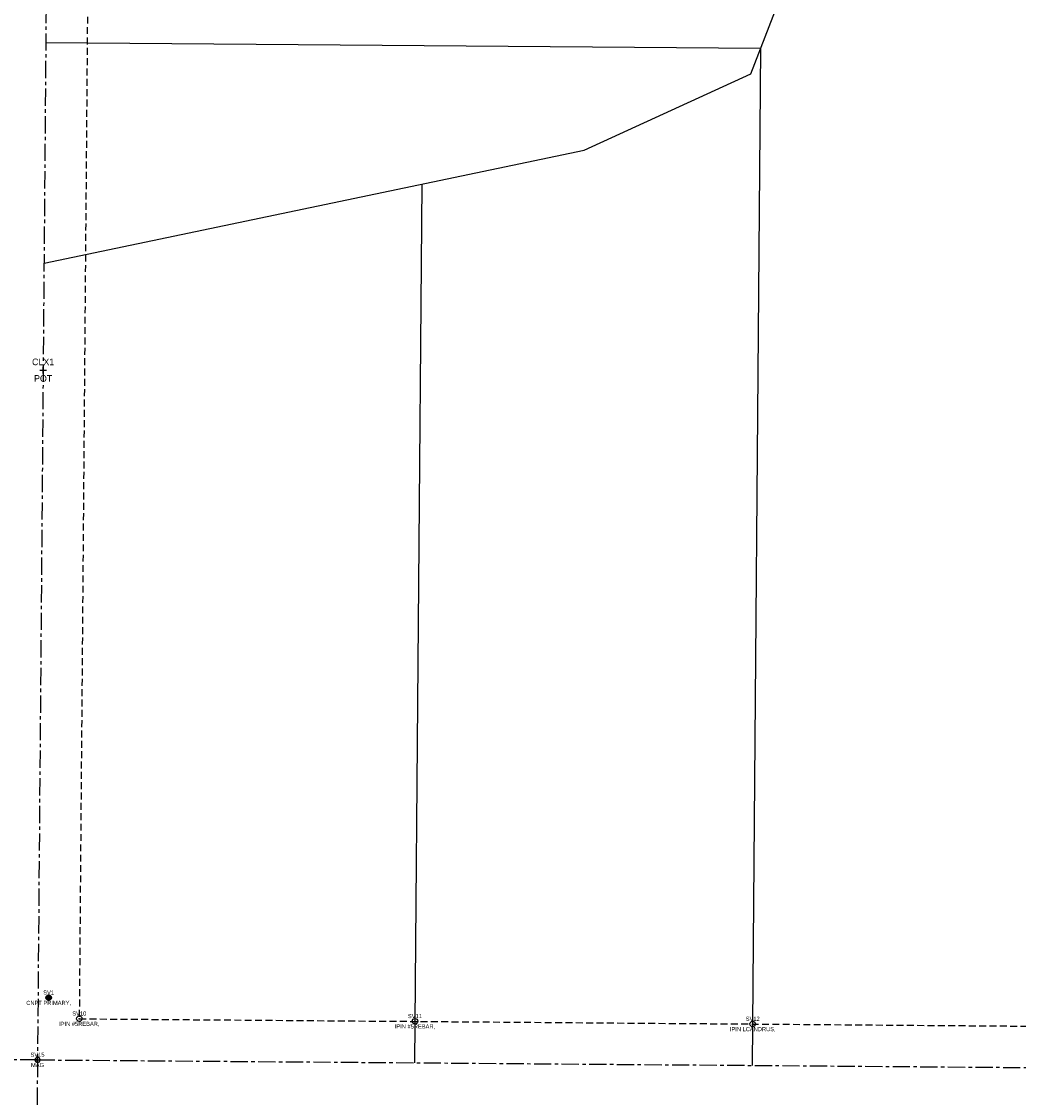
# Model space of a CAD drawing. Extents: x 1704459 to 1709801, y 648437 to 652647.
# Tile 3 of 6: x 1707137 to 1707860, y 651135 to 651915. Entities that reach past the tile are written whole.
import ezdxf
from ezdxf.enums import TextEntityAlignment as Align

# ---------------------------------------------------------------- set-up
doc = ezdxf.new("R2010")
doc.units = 0
doc.header["$LTSCALE"] = 10
doc.header["$MEASUREMENT"] = 0
for name, pattern in [('CENTER', [2, 1.25, -0.25, 0.25, -0.25]), ('DASHED', [0.75, 0.5, -0.25]), ('PHANTOM', [2.5, 1.25, -0.25, 0.25, -0.25, 0.25, -0.25])]:
    doc.linetypes.add(name, pattern=pattern)
for name, color, linetype in [('0-centerline', 2, 'CENTER'), ('0-row', 2, 'DASHED'), ('0-surveys', 4, 'Continuous'), ('CENTERLINE EXISTING', 7, 'Continuous'), ('CONT_CNPT', 7, 'Continuous'), ('CONT_IPIN', 7, 'Continuous'), ('CONT_MAG', 7, 'Continuous'), ('CONT_PK', 4, 'Continuous'), ('PNTDESC', 2, 'Continuous'), ('PNTMARK', 1, 'Continuous'), ('PNTNO', 2, 'Continuous')]:
    doc.layers.add(name, color=color, linetype=linetype)
doc.styles.add('PTXT', font='TXT')

# ---------------------------------------------------------------- blocks, each defined once
blk = doc.blocks.new('SPT2')
at = {"layer": 'CONT_CNPT'}
for p, q in [((-0.5, -0.06), (0.5, 0.06)), ((-0.5, 0.06), (0.5, -0.06)), ((-0.5, -0.02), (0.5, 0.02)), ((-0.5, 0.02), (0.5, -0.02)), ((-0.49, -0.1), (0.49, 0.1)), ((-0.49, 0.1), (0.49, -0.1)), ((-0.48, -0.14), (0.48, 0.14)), ((-0.48, 0.14), (0.48, -0.14)), ((-0.47, -0.18), (0.47, 0.18)), ((-0.47, 0.18), (0.47, -0.18)), ((-0.45, -0.21), (0.45, 0.21)), ((-0.45, 0.21), (0.45, -0.21)), ((-0.43, -0.25), (0.43, 0.25)), ((-0.43, 0.25), (0.43, -0.25)), ((-0.41, -0.28), (0.41, 0.28)), ((-0.41, 0.28), (0.41, -0.28)), ((-0.39, -0.32), (0.39, 0.32)), ((-0.39, 0.32), (0.39, -0.32)), ((-0.36, -0.35), (0.36, 0.35)), ((-0.36, 0.35), (0.36, -0.35)), ((-0.33, -0.37), (0.33, 0.37)), ((-0.33, 0.37), (0.33, -0.37)), ((-0.3, -0.4), (0.3, 0.4)), ((-0.3, 0.4), (0.3, -0.4)), ((-0.27, -0.42), (0.27, 0.42)), ((-0.27, 0.42), (0.27, -0.42)), ((-0.23, -0.44), (0.23, 0.44)), ((-0.23, 0.44), (0.23, -0.44)), ((-0.2, -0.46), (0.2, 0.46)), ((-0.2, 0.46), (0.2, -0.46)), ((-0.16, -0.47), (0.16, 0.47)), ((-0.16, 0.47), (0.16, -0.47)), ((-0.12, -0.49), (0.12, 0.49)), ((-0.12, 0.49), (0.12, -0.49)), ((-0.08, -0.49), (0.08, 0.49)), ((-0.08, 0.49), (0.08, -0.49)), ((-0.04, -0.5), (0.04, 0.5)), ((-0.04, 0.5), (0.04, -0.5)), ((0, -0.5), (0, 0.5)), ((0, 0.5), (0, -0.5))]:
    blk.add_line(p, q, dxfattribs=at)
blk.add_circle((0, 0), 0.5, dxfattribs=at)
blk = doc.blocks.new('SRVPNO1')
at = {"layer": 'PNTDESC', "style": 'PTXT'}
blk.add_attdef('DESC2', text='', height=1, dxfattribs=at).set_placement((0, -1.75), align=Align.CENTER)
at = {"layer": 'PNTNO', "style": 'PTXT'}
blk.add_attdef('PT#', text='', height=1, dxfattribs=at).set_placement((0, 0.75), align=Align.CENTER)
blk = doc.blocks.new('PNTMARK')
at = {"layer": 'CONT_IPIN'}
blk.add_circle((0, 0), 0.5, dxfattribs=at)
blk = doc.blocks.new('SPT01')
at = {"layer": 'CONT_IPIN'}
blk.add_blockref('PNTMARK', (0, 0), dxfattribs=at)
blk = doc.blocks.new('SPT5')
at = {"layer": 'CONT_PK'}
for p, q in [((-0.375, 0), (-0.5, 0)), ((-0.375, 0), (0.375, 0)), ((0, 0.375), (0, 0.5)), ((0, -0.375), (0, 0.375)), ((0.375, 0), (0.5, 0)), ((0, -0.375), (0, -0.5))]:
    blk.add_line(p, q, dxfattribs=at)
for start, end in [(90, 180), (180, 270), (0, 90), (270, 0)]:
    blk.add_arc((0, 0), 0.375, start, end, dxfattribs=at)
blk.add_point((0, 0), dxfattribs=at)
blk.add_point((0, 0), dxfattribs=at)
blk = doc.blocks.new('SPT1')
at = {"layer": 'PNTMARK', "linetype": 'Continuous'}
for p, q in [((-0.5, 0), (0.5, 0)), ((0, -0.5), (0, 0.5))]:
    blk.add_line(p, q, dxfattribs=at)

msp = doc.modelspace()

# ---------------------------------------------------------------- linework, layer by layer
at = {"layer": '0-centerline'}
for p, q in [((1707160.83, 652646.83), (1707148.71, 651162.73)), ((1707148.71, 651162.73), (1707125.43, 648487.57)), ((1707148.71, 651162.73), (1709784.74, 651142.27))]:
    msp.add_line(p, q, dxfattribs=at)
at = {"layer": '0-row', "linetype": 'DASHED'}
msp.add_lwpolyline([(1707190.82, 652646.4), (1707178.96, 651192.49), (1709784.97, 651172.27)], dxfattribs=at)
at = {"layer": '0-surveys'}
for p, q in [((1707154.73, 651900.33), (1707672.93, 651896.1)), ((1707672.93, 651896.12), (1707666.92, 651158.7)), ((1707427.24, 651797.62), (1707422.04, 651160.6))]:
    msp.add_line(p, q, dxfattribs=at)
at = {"layer": '0-surveys', "linetype": 'PHANTOM'}
msp.add_line((1707148.71, 651162.73), (1704489.01, 651158.6), dxfattribs=at)
at = {"layer": '0-surveys'}
msp.add_lwpolyline([(1707153.43, 651740.34), (1707544.99, 651822.25), (1707665.79, 651877.64), (1707738.03, 652064.4), (1707838.29, 652136.32), (1707846.25, 652205.94), (1707816.09, 652398.8), (1707839.86, 652498.66)], dxfattribs=at)
at = {"layer": 'CENTERLINE EXISTING'}
msp.add_point((1707152.79, 651662.71), dxfattribs=at)
at = {"layer": 'CONT_CNPT'}
msp.add_point((1707156.8, 651207.78), dxfattribs=at)
at = {"layer": 'CONT_IPIN'}
for p in [(1707179.02, 651192.56), (1707422.33, 651190.7), (1707667.21, 651188.74)]:
    msp.add_point(p, dxfattribs=at)
at = {"layer": 'CONT_MAG'}
msp.add_point((1707148.71, 651162.73), dxfattribs=at)

# ---------------------------------------------------------------- block references
at = {"layer": 'CENTERLINE EXISTING'}
ref = msp.add_blockref('SRVPNO1', (1707152.79, 651662.71), dxfattribs=dict(at, xscale=4.800000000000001, yscale=4.800000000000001, zscale=4.800000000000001))
ref.add_attrib('PT#', 'CLX1', dxfattribs={"layer": 'PNTNO', "height": 4.8, "style": 'PTXT'}).set_placement((1707152.79, 651666.31), align=Align.CENTER)
ref.add_attrib('DESC2', 'POT', dxfattribs={"layer": 'PNTDESC', "height": 4.8, "style": 'PTXT'}).set_placement((1707152.79, 651654.31), align=Align.CENTER)
at = {"layer": 'CENTERLINE EXISTING', "xscale": 4.800000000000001, "yscale": 4.800000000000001, "zscale": 4.800000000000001}
msp.add_blockref('SPT1', (1707152.79, 651662.71), dxfattribs=at)
at = {"layer": 'CONT_CNPT'}
ref = msp.add_blockref('SRVPNO1', (1707156.8, 651207.78), dxfattribs=dict(at, xscale=3, yscale=3, zscale=3))
ref.add_attrib('PT#', 'SV1', dxfattribs={"layer": 'PNTNO', "height": 3, "style": 'PTXT'}).set_placement((1707156.8, 651210.03), align=Align.CENTER)
ref.add_attrib('DESC2', 'CNPT PRIMARY,', dxfattribs={"layer": 'PNTDESC', "height": 3, "style": 'PTXT'}).set_placement((1707156.8, 651202.53), align=Align.CENTER)
at = {"layer": 'CONT_CNPT', "xscale": 4, "yscale": 4, "zscale": 4}
msp.add_blockref('SPT2', (1707156.8, 651207.78), dxfattribs=at)
at = {"layer": 'CONT_IPIN'}
ref = msp.add_blockref('SRVPNO1', (1707179.02, 651192.56), dxfattribs=dict(at, xscale=3, yscale=3, zscale=3))
ref.add_attrib('PT#', 'SV10', dxfattribs={"layer": 'PNTNO', "height": 3, "style": 'PTXT'}).set_placement((1707179.02, 651194.81), align=Align.CENTER)
ref.add_attrib('DESC2', 'IPIN #5REBAR,', dxfattribs={"layer": 'PNTDESC', "height": 3, "style": 'PTXT'}).set_placement((1707179.02, 651187.31), align=Align.CENTER)
at = {"layer": 'CONT_IPIN', "xscale": 4, "yscale": 4, "zscale": 4}
for p in [(1707179.02, 651192.56), (1707422.33, 651190.7), (1707667.21, 651188.74)]:
    msp.add_blockref('SPT01', p, dxfattribs=at)
at = {"layer": 'CONT_IPIN'}
ref = msp.add_blockref('SRVPNO1', (1707422.33, 651190.7), dxfattribs=dict(at, xscale=3, yscale=3, zscale=3))
ref.add_attrib('PT#', 'SV11', dxfattribs={"layer": 'PNTNO', "height": 3, "style": 'PTXT'}).set_placement((1707422.33, 651192.95), align=Align.CENTER)
ref.add_attrib('DESC2', 'IPIN #5REBAR,', dxfattribs={"layer": 'PNTDESC', "height": 3, "style": 'PTXT'}).set_placement((1707422.33, 651185.45), align=Align.CENTER)
ref = msp.add_blockref('SRVPNO1', (1707667.21, 651188.74), dxfattribs=dict(at, xscale=3, yscale=3, zscale=3))
ref.add_attrib('PT#', 'SV12', dxfattribs={"layer": 'PNTNO', "height": 3, "style": 'PTXT'}).set_placement((1707667.21, 651190.99), align=Align.CENTER)
ref.add_attrib('DESC2', 'IPIN LCANDRUS,', dxfattribs={"layer": 'PNTDESC', "height": 3, "style": 'PTXT'}).set_placement((1707667.21, 651183.49), align=Align.CENTER)
at = {"layer": 'CONT_MAG'}
ref = msp.add_blockref('SRVPNO1', (1707148.71, 651162.73), dxfattribs=dict(at, xscale=3, yscale=3, zscale=3))
ref.add_attrib('PT#', 'SV15', dxfattribs={"layer": 'PNTNO', "height": 3, "style": 'PTXT'}).set_placement((1707148.71, 651164.98), align=Align.CENTER)
ref.add_attrib('DESC2', 'MAG', dxfattribs={"layer": 'PNTDESC', "height": 3, "style": 'PTXT'}).set_placement((1707148.71, 651157.48), align=Align.CENTER)
at = {"layer": 'CONT_MAG', "xscale": 5, "yscale": 5, "zscale": 5}
msp.add_blockref('SPT5', (1707148.71, 651162.73), dxfattribs=at)

doc.saveas('drawing.dxf')
